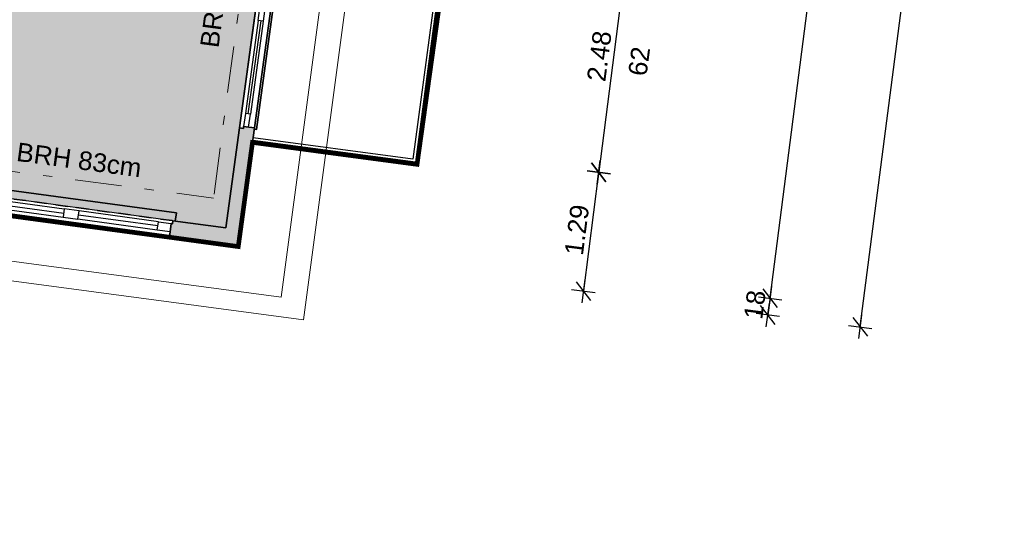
# Model space of a CAD drawing. Header units: metres. Extents: x 344109.8 to 344204.8, y 5709458.9 to 5709547.2.
# Tile 7 of 38: x 344144.3 to 344154.9, y 5709475 to 5709480.5. Entities that reach past the tile are written whole.
import ezdxf
from ezdxf.enums import TextEntityAlignment as Align

# ---------------------------------------------------------------- set-up
doc = ezdxf.new("R2010")
doc.units = ezdxf.units.M
for name, pattern in [('AUSGEZOGEN', [0]), ('DASHDOT', [1, 0.5, -0.25, 0, -0.25]), ('DASHED', [19.05, 12.7, -6.35])]:
    doc.linetypes.add(name, pattern=pattern)
doc.layers.add('Bemassung', color=7, linetype='Continuous')
doc.layers.add('Polygonflächen', color=7, linetype='Continuous')
doc.layers.add('BGF', color=2, linetype='Continuous', plot=False)
for name, color, linetype, lineweight in [('Dach', 6, 'AUSGEZOGEN', 13), ('Decke', 7, 'DASHDOT', 18), ('Fenster', 7, 'AUSGEZOGEN', 25), ('Geländer', 7, 'Continuous', 25), ('Schraffur', 8, 'Continuous', 25), ('Text', 7, 'Continuous', 13), ('Treppe', 7, 'AUSGEZOGEN', 25), ('Wand', 7, 'AUSGEZOGEN', 35)]:
    doc.layers.add(name, color=color, linetype=linetype, lineweight=lineweight)
doc.styles.get("Standard").update_dxf_attribs({"font": 'arial.ttf'})
doc.dimstyles.new('1', dxfattribs={"dimtxt": 0.2, "dimasz": 0.005, "dimexe": 0.08, "dimexo": 0, "dimgap": 0.05, "dimtad": 3, "dimzin": 3, "dimdsep": 46, "dimtxsty": 'Standard', "dimblk": '1000hands_BEMPFEIL', "dimcen": 1, "dimdle": 0.08, "dimse1": 1, "dimse2": 1, "dimclre": 256, "dimazin": 2, "dimtfac": 1, "dimtix": 1, "dimtmove": 2, "dimatfit": 3, "dimldrblk": '1000hands_BEMPFEIL', "dimfxl": 1, "dimtolj": 1, "dimtzin": 0, "dimarcsym": 0})
doc.dimstyles.new('Copy of 1', dxfattribs={"dimtxt": 0.2, "dimasz": 0.005, "dimexe": 0.08, "dimexo": 0, "dimgap": 0.05, "dimtad": 3, "dimdec": 0, "dimlfac": 100, "dimzin": 3, "dimdsep": 46, "dimtxsty": 'Standard', "dimblk": '1000hands_BEMPFEIL', "dimcen": 1, "dimdle": 0.08, "dimse1": 1, "dimse2": 1, "dimclre": 256, "dimazin": 2, "dimtfac": 1, "dimtdec": 0, "dimtix": 1, "dimtmove": 2, "dimatfit": 3, "dimldrblk": '1000hands_BEMPFEIL', "dimfxl": 1, "dimtolj": 1, "dimtzin": 0, "dimarcsym": 0})

# ---------------------------------------------------------------- blocks, each defined once
blk = doc.blocks.new('1000hands_BEMPFEIL')
at = {"color": 0}
for p, q in [((0, -25.4), (0, 25.4)), ((-25.4, 0), (25.4, 0)), ((-18, -18), (18, 18))]:
    blk.add_line(p, q, dxfattribs=at)
blk = doc.blocks.new('*D10')
at = {"layer": 'Bemassung', "color": 0, "lineweight": -2, "transparency": 16777216}
blk.add_line((344145.239, 5709473.04), (344145.97, 5709472.945), dxfattribs=at)
at = {"layer": 'Defpoints', "color": 0, "transparency": 16777216}
for p in [(344145.889, 5709478.119, 0), (344146.63, 5709478.018, 0), (344145.975, 5709472.944)]:
    blk.add_point(p, dxfattribs=at)
at = {"layer": 'Bemassung', "color": 0, "lineweight": -2, "transparency": 16777216, "xscale": 0.005, "yscale": 0.005, "zscale": 0.005}
for p, rotation in [((344145.234, 5709473.04), 172.6453569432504), ((344145.975, 5709472.944), 352.6453569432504)]:
    blk.add_blockref('1000hands_BEMPFEIL', p, dxfattribs=dict(at, rotation=rotation))
at = {"layer": 'Bemassung', "color": 0, "transparency": 16777216, "insert": (344145.624, 5709473.143), "char_height": 0.2, "attachment_point": 5, "rotation": 352.6454}
blk.add_mtext('\\A1;75', dxfattribs=at)
blk = doc.blocks.new('*D109')
at = {"layer": 'Bemassung', "color": 0, "lineweight": -2, "transparency": 16777216}
blk.add_line((344145.229, 5709473.041), (344143.106, 5709473.315), dxfattribs=at)
at = {"layer": 'Defpoints', "color": 0, "transparency": 16777216}
for p in [(344143.759, 5709478.409, 0), (344145.889, 5709478.119, 0), (344143.101, 5709473.315)]:
    blk.add_point(p, dxfattribs=at)
at = {"layer": 'Bemassung', "color": 0, "lineweight": -2, "transparency": 16777216, "xscale": 0.005, "yscale": 0.005, "zscale": 0.005}
for p, rotation in [((344143.101, 5709473.315), 172.6453569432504), ((344145.234, 5709473.04), 352.6453569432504)]:
    blk.add_blockref('1000hands_BEMPFEIL', p, dxfattribs=dict(at, rotation=rotation))
at = {"layer": 'Bemassung', "color": 0, "transparency": 16777216, "insert": (344144.187, 5709473.329), "char_height": 0.2, "attachment_point": 5, "rotation": 352.6454}
blk.add_mtext('\\A1;2.15', dxfattribs=at)
blk = doc.blocks.new('*D11')
at = {"layer": 'Bemassung', "color": 0, "lineweight": -2, "transparency": 16777216}
for p, q in [((344145.685, 5709471.974), (344145.68, 5709471.974)), ((344145.847, 5709471.953), (344145.69, 5709471.973)), ((344145.852, 5709471.952), (344145.857, 5709471.951))]:
    blk.add_line(p, q, dxfattribs=at)
at = {"layer": 'Defpoints', "color": 0, "transparency": 16777216}
for p in [(344146.496, 5709478.218, 0), (344146.63, 5709478.018, 0), (344145.69, 5709471.973)]:
    blk.add_point(p, dxfattribs=at)
at = {"layer": 'Bemassung', "color": 0, "lineweight": -2, "transparency": 16777216, "xscale": 0.005, "yscale": 0.005, "zscale": 0.005}
for p, rotation in [((344145.69, 5709471.973), 352.6453569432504), ((344145.847, 5709471.953), 172.6453569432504)]:
    blk.add_blockref('1000hands_BEMPFEIL', p, dxfattribs=dict(at, rotation=rotation))
at = {"layer": 'Bemassung', "color": 0, "transparency": 16777216, "insert": (344145.788, 5709472.114), "char_height": 0.2, "attachment_point": 5, "rotation": 352.6454}
blk.add_mtext('\\A1;16', dxfattribs=at)
blk = doc.blocks.new('*D123')
at = {"layer": 'Bemassung', "color": 0, "lineweight": -2, "transparency": 16777216}
blk.add_line((344145.685, 5709471.974), (344136.399, 5709473.172), dxfattribs=at)
at = {"layer": 'Defpoints', "color": 0, "transparency": 16777216}
for p in [(344137.209, 5709479.483, 0), (344146.496, 5709478.218, 0), (344136.395, 5709473.173)]:
    blk.add_point(p, dxfattribs=at)
at = {"layer": 'Bemassung', "color": 0, "lineweight": -2, "transparency": 16777216, "xscale": 0.005, "yscale": 0.005, "zscale": 0.005}
for p, rotation in [((344136.395, 5709473.173), 172.6453569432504), ((344145.69, 5709471.973), 352.6453569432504)]:
    blk.add_blockref('1000hands_BEMPFEIL', p, dxfattribs=dict(at, rotation=rotation))
at = {"layer": 'Bemassung', "color": 0, "transparency": 16777216, "insert": (344141.062, 5709472.724), "char_height": 0.2, "attachment_point": 5, "rotation": 352.6454}
blk.add_mtext('\\A1;9.37', dxfattribs=at)
blk = doc.blocks.new('*D254')
at = {"layer": 'Bemassung', "color": 0, "lineweight": -2, "transparency": 16777216}
blk.add_line((344150.821, 5709481.271), (344150.505, 5709478.821), dxfattribs=at)
at = {"layer": 'Defpoints', "color": 0, "transparency": 16777216}
for p in [(344147.14, 5709481.751, 0), (344146.804, 5709479.293, 0), (344150.505, 5709478.816)]:
    blk.add_point(p, dxfattribs=at)
at = {"layer": 'Bemassung', "color": 0, "lineweight": -2, "transparency": 16777216, "xscale": 0.005, "yscale": 0.005, "zscale": 0.005}
for p, rotation in [((344150.822, 5709481.276), 82.6453569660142), ((344150.505, 5709478.816), 262.6453569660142)]:
    blk.add_blockref('1000hands_BEMPFEIL', p, dxfattribs=dict(at, rotation=rotation))
at = {"layer": 'Bemassung', "color": 0, "transparency": 16777216, "insert": (344150.512, 5709480.065), "char_height": 0.2, "attachment_point": 5, "rotation": 82.6454}
blk.add_mtext('\\A1;2.48', dxfattribs=at)
blk = doc.blocks.new('*D255')
at = {"layer": 'Bemassung', "color": 0, "lineweight": -2, "transparency": 16777216}
blk.add_line((344150.504, 5709478.811), (344150.34, 5709477.544), dxfattribs=at)
at = {"layer": 'Defpoints', "color": 0, "transparency": 16777216}
for p in [(344146.804, 5709479.293, 0), (344146.63, 5709478.018, 0), (344150.34, 5709477.539)]:
    blk.add_point(p, dxfattribs=at)
at = {"layer": 'Bemassung', "color": 0, "lineweight": -2, "transparency": 16777216, "xscale": 0.005, "yscale": 0.005, "zscale": 0.005}
for p, rotation in [((344150.505, 5709478.816), 82.6453569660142), ((344150.34, 5709477.539), 262.6453569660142)]:
    blk.add_blockref('1000hands_BEMPFEIL', p, dxfattribs=dict(at, rotation=rotation))
at = {"layer": 'Bemassung', "color": 0, "transparency": 16777216, "insert": (344150.271, 5709478.197), "char_height": 0.2, "attachment_point": 5, "rotation": 82.6454}
blk.add_mtext('\\A1;1.29', dxfattribs=at)
blk = doc.blocks.new('*D36')
at = {"layer": 'Bemassung', "color": 0, "lineweight": -2, "transparency": 16777216}
for p, q in [((344152.347, 5709477.463), (344152.323, 5709477.283)), ((344152.347, 5709477.468), (344152.348, 5709477.473)), ((344152.323, 5709477.278), (344152.322, 5709477.274))]:
    blk.add_line(p, q, dxfattribs=at)
at = {"layer": 'Defpoints', "color": 0, "transparency": 16777216}
for p in [(344146.496, 5709478.218, 0), (344146.63, 5709478.018, 0), (344152.323, 5709477.283)]:
    blk.add_point(p, dxfattribs=at)
at = {"layer": 'Bemassung', "color": 0, "lineweight": -2, "transparency": 16777216, "xscale": 0.005, "yscale": 0.005, "zscale": 0.005}
for p, rotation in [((344152.347, 5709477.463), 262.6453569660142), ((344152.323, 5709477.283), 82.6453569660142)]:
    blk.add_blockref('1000hands_BEMPFEIL', p, dxfattribs=dict(at, rotation=rotation))
at = {"layer": 'Bemassung', "color": 0, "transparency": 16777216, "insert": (344152.184, 5709477.393), "char_height": 0.2, "attachment_point": 5, "rotation": 82.6454}
blk.add_mtext('\\A1;18', dxfattribs=at)
blk = doc.blocks.new('*D256')
at = {"layer": 'Bemassung', "color": 0, "lineweight": -2, "transparency": 16777216}
blk.add_line((344152.347, 5709477.468), (344153.299, 5709484.841), dxfattribs=at)
at = {"layer": 'Defpoints', "color": 0, "transparency": 16777216}
for p in [(344147.503, 5709485.594, 0), (344153.3, 5709484.846), (344146.496, 5709478.218, 0)]:
    blk.add_point(p, dxfattribs=at)
at = {"layer": 'Bemassung', "color": 0, "lineweight": -2, "transparency": 16777216, "xscale": 0.005, "yscale": 0.005, "zscale": 0.005}
for p, rotation in [((344153.3, 5709484.846), 82.6453569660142), ((344152.347, 5709477.463), 262.6453569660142)]:
    blk.add_blockref('1000hands_BEMPFEIL', p, dxfattribs=dict(at, rotation=rotation))
at = {"layer": 'Bemassung', "color": 0, "transparency": 16777216, "insert": (344152.674, 5709481.174), "char_height": 0.2, "attachment_point": 5, "rotation": 82.6454}
blk.add_mtext('\\A1;7.44', dxfattribs=at)
blk = doc.blocks.new('*D37')
at = {"layer": 'Bemassung', "color": 0, "lineweight": -2, "transparency": 16777216}
blk.add_line((344153.316, 5709477.16), (344154.739, 5709488.184), dxfattribs=at)
at = {"layer": 'Defpoints', "color": 0, "transparency": 16777216}
for p in [(344146.872, 5709489.204, 0), (344154.739, 5709488.189), (344146.63, 5709478.018, 0)]:
    blk.add_point(p, dxfattribs=at)
at = {"layer": 'Bemassung', "color": 0, "lineweight": -2, "transparency": 16777216, "xscale": 0.005, "yscale": 0.005, "zscale": 0.005}
for p, rotation in [((344154.739, 5709488.189), 82.6453569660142), ((344153.315, 5709477.155), 262.6453569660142)]:
    blk.add_blockref('1000hands_BEMPFEIL', p, dxfattribs=dict(at, rotation=rotation))
at = {"layer": 'Bemassung', "color": 0, "transparency": 16777216, "insert": (344153.876, 5709482.692), "char_height": 0.2, "attachment_point": 5, "rotation": 82.6454}
blk.add_mtext('\\A1;11.13', dxfattribs=at)
blk = doc.blocks.new('*D41')
at = {"layer": 'Bemassung', "color": 0, "lineweight": -2, "transparency": 16777216}
blk.add_line((344145.714, 5709470.962), (344125.659, 5709473.55), dxfattribs=at)
at = {"layer": 'Defpoints', "color": 0, "transparency": 16777216}
for p in [(344126.585, 5709480.766, 0), (344146.63, 5709478.018, 0), (344125.654, 5709473.551)]:
    blk.add_point(p, dxfattribs=at)
at = {"layer": 'Bemassung', "color": 0, "lineweight": -2, "transparency": 16777216, "xscale": 0.005, "yscale": 0.005, "zscale": 0.005}
for p, rotation in [((344125.654, 5709473.551), 172.6453569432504), ((344145.719, 5709470.961), 352.6453569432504)]:
    blk.add_blockref('1000hands_BEMPFEIL', p, dxfattribs=dict(at, rotation=rotation))
at = {"layer": 'Bemassung', "color": 0, "transparency": 16777216, "insert": (344135.706, 5709472.407), "char_height": 0.2, "attachment_point": 5, "rotation": 352.6454}
blk.add_mtext('\\A1;20.23', dxfattribs=at)

msp = doc.modelspace()

# ---------------------------------------------------------------- hatches: boundary and pattern name
at = {"layer": 'Polygonflächen'}
h = msp.add_hatch(color=134, dxfattribs=at)
h.dxf.hatch_style = 1
h.paths.add_polyline_path([(344147.352, 5709484.482), (344147.503, 5709485.594), (344140.7, 5709486.504), (344140.485, 5709486.557), (344140.484, 5709486.548), (344139.448, 5709486.686), (344138.423, 5709486.833), (344138.393, 5709486.605), (344138.165, 5709486.635), (344137.299, 5709480.156), (344137.209, 5709479.483), (344137.902, 5709479.389), (344140.156, 5709479.082), (344140.189, 5709479.323), (344140.516, 5709479.279), (344140.484, 5709479.037), (344140.825, 5709478.991), (344142.985, 5709478.696), (344143.287, 5709478.655), (344143.319, 5709478.885), (344143.646, 5709478.841), (344143.615, 5709478.611), (344143.768, 5709478.59), (344145.928, 5709478.296), (344146.496, 5709478.218), (344146.643, 5709479.295)])
at = {"layer": 'Schraffur'}
h = msp.add_hatch(color=256, dxfattribs=at)
h.dxf.hatch_style = 1
h.paths.add_polyline_path([(344146.804, 5709479.293), (344146.688, 5709479.309), (344146.686, 5709479.289), (344146.643, 5709479.295), (344146.496, 5709478.218), (344145.928, 5709478.296), (344145.924, 5709478.264), (344145.909, 5709478.266), (344145.889, 5709478.119), (344146.63, 5709478.018)])

# ---------------------------------------------------------------- linework, layer by layer
at = {"layer": 'BGF', "const_width": 0.05, "elevation": 0}
msp.add_lwpolyline([(344143.759, 5709478.409), (344145.889, 5709478.119), (344146.63, 5709478.018), (344146.783, 5709479.138), (344148.552, 5709478.902), (344149.721, 5709487.27), (344149.701, 5709487.273), (344149.693, 5709487.214), (344149.613, 5709487.224), (344147.918, 5709487.451), (344147.932, 5709487.55), (344146.495, 5709487.742), (344138.356, 5709488.829)], dxfattribs=at)
at = {"layer": 'Dach', "elevation": 0}
for points in [[(344148.794, 5709488.191), (344147.33, 5709477.229)], [(344147.09, 5709477.473), (344148.5, 5709488.029)], [(344147.09, 5709477.473), (344126.017, 5709480.288)], [(344147.33, 5709477.229), (344125.781, 5709480.108)]]:
    msp.add_lwpolyline(points, dxfattribs=at)
at = {"layer": 'Decke', "elevation": 0}
for points in [[(344147.311, 5709485.62), (344146.364, 5709478.538)], [(344137.246, 5709479.757), (344146.364, 5709478.538)]]:
    msp.add_lwpolyline(points, dxfattribs=at)
at = {"layer": 'Fenster', "elevation": 0}
for points in [[(344146.923, 5709480.63), (344146.897, 5709480.442), (344146.844, 5709480.449), (344146.87, 5709480.638), (344146.923, 5709480.63)], [(344146.844, 5709480.449), (344146.707, 5709479.448)], [(344146.871, 5709480.446), (344146.734, 5709479.444)], [(344146.897, 5709480.442), (344146.76, 5709479.441)], [(344146.741, 5709479.302), (344146.76, 5709479.441), (344146.707, 5709479.448), (344146.688, 5709479.309), (344146.741, 5709479.302)], [(344143.912, 5709478.493), (344144.754, 5709478.378)], [(344143.918, 5709478.538), (344144.76, 5709478.423)], [(344143.906, 5709478.449), (344144.748, 5709478.334)], [(344145.771, 5709478.285), (344144.918, 5709478.401)], [(344145.758, 5709478.196), (344144.906, 5709478.312)], [(344145.764, 5709478.241), (344144.912, 5709478.357)]]:
    msp.add_lwpolyline(points, dxfattribs=at)
for points in [[(344144.748, 5709478.334), (344144.906, 5709478.312), (344144.918, 5709478.401), (344144.76, 5709478.423)], [(344145.897, 5709478.177), (344145.758, 5709478.196), (344145.771, 5709478.285), (344145.909, 5709478.266)]]:
    msp.add_lwpolyline(points, close=True, dxfattribs=at)
at = {"layer": 'Geländer', "elevation": 0}
for points in [[(344149.012, 5709482.412), (344149.002, 5709482.347), (344148.727, 5709480.361), (344148.535, 5709478.924)], [(344149.032, 5709482.409), (344149.022, 5709482.344), (344148.747, 5709480.358)], [(344148.747, 5709480.359), (344148.552, 5709478.902)], [(344148.552, 5709478.902), (344146.783, 5709479.138)], [(344148.535, 5709478.924), (344146.786, 5709479.158)], [(344148.508, 5709478.958), (344146.79, 5709479.188)]]:
    msp.add_lwpolyline(points, dxfattribs=at)
at = {"layer": 'Polygonflächen'}
msp.add_lwpolyline([(344140.7, 5709486.504), (344147.503, 5709485.594), (344147.352, 5709484.482), (344146.643, 5709479.295), (344146.496, 5709478.218), (344145.928, 5709478.296), (344143.768, 5709478.59)], dxfattribs=at)
at = {"layer": 'Treppe', "elevation": 0}
msp.add_lwpolyline([(344148.972, 5709482.427), (344148.508, 5709478.958)], dxfattribs=at)
at = {"layer": 'Wand', "elevation": 0}
for points in [[(344146.984, 5709481.793), (344146.643, 5709479.295)], [(344146.802, 5709479.279), (344146.825, 5709479.276), (344147.163, 5709481.753), (344147.141, 5709481.756)], [(344147.14, 5709481.751), (344146.804, 5709479.293)], [(344146.643, 5709479.295), (344146.496, 5709478.218)], [(344146.804, 5709479.293), (344146.63, 5709478.018)], [(344146.804, 5709479.293), (344146.688, 5709479.309), (344146.686, 5709479.289), (344146.643, 5709479.295)], [(344145.953, 5709478.292), (344145.965, 5709478.38), (344143.765, 5709478.68), (344143.753, 5709478.592)], [(344145.889, 5709478.119), (344145.887, 5709478.101), (344143.756, 5709478.389), (344143.759, 5709478.409)], [(344145.889, 5709478.119), (344145.909, 5709478.266), (344145.924, 5709478.264), (344145.928, 5709478.296)], [(344145.928, 5709478.296), (344146.496, 5709478.218)], [(344145.889, 5709478.119), (344146.63, 5709478.018)]]:
    msp.add_lwpolyline(points, dxfattribs=at)
at = {"layer": 'Wand', "linetype": 'DASHED', "ltscale": 0.01, "elevation": 0}
for points in [[(344143.768, 5709478.59), (344145.928, 5709478.296)], [(344143.759, 5709478.409), (344145.889, 5709478.119)]]:
    msp.add_lwpolyline(points, dxfattribs=at)

# ---------------------------------------------------------------- texts
at = {"layer": 'Text'}
for s, rotation, p in [('BRH 2.19', 82.389, (344146.398, 5709480.76, 0)), ('62', 82.389, (344150.939, 5709480.01, 0)), ('BRH 83cm', 352.389, (344144.919, 5709478.95, 0))]:
    msp.add_text(s, height=0.2, rotation=rotation, dxfattribs=at).set_placement(p, align=Align.MIDDLE)

# ---------------------------------------------------------------- dimensions: what is measured, and where the dimension line sits
at = {"layer": 'Bemassung'}
for base, p1, p2, angle, dimstyle, picture, middle in [((344154.7393, 5709488.189), (344146.6303, 5709478.0183, 0), (344146.8717, 5709489.2045, 0), 82.6454, '1', '*D37', (344153.8763, 5709482.6917)), ((344153.3, 5709484.846), (344146.496, 5709478.218, 0), (344147.503, 5709485.594, 0), 82.6454, '1', '*D256', (344152.674, 5709481.174)), ((344150.505, 5709478.816), (344147.14, 5709481.751, 0), (344146.804, 5709479.293, 0), 82.6454, '1', '*D254', (344150.512, 5709480.065)), ((344125.654, 5709473.551), (344146.63, 5709478.018, 0), (344126.585, 5709480.766, 0), 352.6454, '1', '*D41', (344135.706, 5709472.407)), ((344136.395, 5709473.173), (344146.496, 5709478.218, 0), (344137.209, 5709479.483, 0), 352.6454, '1', '*D123', (344141.062, 5709472.724)), ((344150.34, 5709477.539), (344146.804, 5709479.293, 0), (344146.63, 5709478.018, 0), 82.6454, '1', '*D255', (344150.271, 5709478.197)), ((344143.101, 5709473.315), (344145.889, 5709478.119, 0), (344143.759, 5709478.409, 0), 352.6454, '1', '*D109', (344144.187, 5709473.329)), ((344145.69, 5709471.973), (344146.63, 5709478.018, 0), (344146.496, 5709478.218, 0), 352.6454, 'Copy of 1', '*D11', (344145.788, 5709472.114)), ((344152.323, 5709477.283), (344146.496, 5709478.218, 0), (344146.63, 5709478.018, 0), 82.6454, 'Copy of 1', '*D36', (344152.184, 5709477.393)), ((344145.975, 5709472.944), (344145.889, 5709478.119, 0), (344146.63, 5709478.018, 0), 352.6454, 'Copy of 1', '*D10', (344145.624, 5709473.143))]:
    dim = msp.add_linear_dim(base=base, p1=p1, p2=p2, angle=angle, dimstyle=dimstyle, dxfattribs=at)
    dim.commit()
    dim.dimension.update_dxf_attribs({"geometry": picture, "text_midpoint": middle})

doc.saveas('drawing.dxf')
